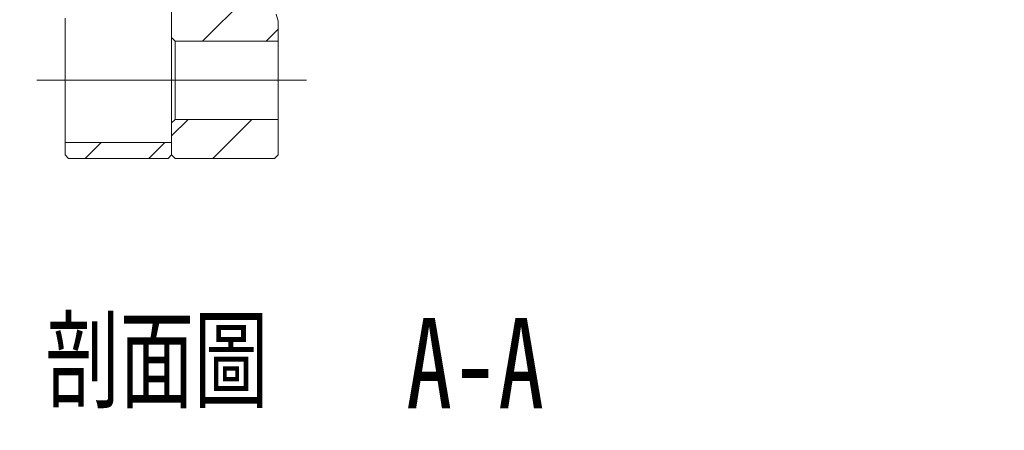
# Model space of a CAD drawing. Header units: millimetres. Extents: x 60 to 243, y 20 to 195.
# Tile 2 of 8: x 173 to 243, y 20 to 49. Entities that reach past the tile are written whole.
import ezdxf

# ---------------------------------------------------------------- set-up
doc = ezdxf.new("R2010")
doc.units = ezdxf.units.MM
doc.linetypes.add('CENTERX2', pattern=[20.32, 12.7, -2.54, 2.54, -2.54])
doc.layers.add('FORMAT', color=7, linetype='Continuous')
doc.styles.add('SLDTEXTSTYLE0', font='TXT', dxfattribs={"width": 0.75})
doc.styles.add('SLDTEXTSTYLE1', font='TXT', dxfattribs={"width": 0.75, "bigfont": 'bigfont'})

# ---------------------------------------------------------------- blocks, each defined once
blk = doc.blocks.new('SW_NOTE_0')
at = {"layer": 'FORMAT', "color": 0, "char_height": 6.35, "attachment_point": 2}
for s, insert, style in [('\\M+19655\\M+196CA\\M+19AA4', (12.502, 8.186), 'SLDTEXTSTYLE1'), ('A-A', (34.925, 8.186), 'SLDTEXTSTYLE0')]:
    blk.add_mtext(s, dxfattribs=dict(at, insert=insert, style=style))

msp = doc.modelspace()

# ---------------------------------------------------------------- hatches: boundary and pattern name
at = {"linetype": 'Continuous', "lineweight": 0}
h = msp.add_hatch(dxfattribs=at)
h.set_pattern_fill('ANSI31', style=0)
edge = h.paths.add_edge_path(flags=0)
edge.add_spline(control_points=[(193.904, 49.431), (194.038, 49.381), (194.171, 49.331), (194.304, 49.281)], knot_values=[0, 0, 0, 0, 0.000855, 0.000855, 0.000855, 0.000855], weights=[1, 1, 1, 1], degree=3, periodic=0)
edge.add_line((194.304, 49.281), (207.304, 49.282))
edge.add_spline(control_points=[(207.304, 49.282), (207.388, 49.365), (207.471, 49.449), (207.554, 49.532)], knot_values=[0.090001, 0.090001, 0.090001, 0.090001, 0.090708, 0.090708, 0.090708, 0.090708], weights=[1, 1, 1, 1], degree=3, periodic=0)
edge.add_line((207.554, 49.532), (207.554, 55.282))
edge.add_spline(control_points=[(207.554, 55.282), (207.471, 55.365), (207.387, 55.449), (207.304, 55.532)], knot_values=[0.061202, 0.061202, 0.061202, 0.061202, 0.061909, 0.061909, 0.061909, 0.061909], weights=[1, 1, 1, 1], degree=3, periodic=0)
edge.add_line((207.304, 55.532), (202.054, 55.532))
edge.add_line((202.054, 55.532), (202.054, 55.782))
edge.add_line((202.054, 55.782), (201.804, 55.782))
edge.add_spline(control_points=[(201.804, 55.782), (201.721, 55.698), (201.637, 55.615), (201.554, 55.532)], knot_values=[0.129895, 0.129895, 0.129895, 0.129895, 0.1306, 0.1306, 0.1306, 0.1306], weights=[1, 1, 1, 1], degree=3, periodic=0)
edge.add_line((201.554, 55.532), (201.554, 52.532))
edge.add_line((201.554, 52.532), (201.552, 52.532))
edge.add_spline(control_points=[(201.552, 52.532), (201.553, 52.518), (201.553, 52.505), (201.554, 52.492)], knot_values=[0.149733, 0.149733, 0.149733, 0.149733, 0.149812, 0.149812, 0.149812, 0.149812], weights=[1, 1, 1, 1], degree=3, periodic=0)
edge.add_spline(control_points=[(201.554, 52.492), (201.555, 52.481), (201.554, 52.469), (201.553, 52.458), (201.55, 52.436), (201.544, 52.414), (201.534, 52.394), (201.524, 52.374), (201.511, 52.355), (201.495, 52.339), (201.479, 52.323), (201.46, 52.31), (201.44, 52.301), (201.419, 52.291), (201.397, 52.285), (201.375, 52.283), (201.353, 52.28), (201.33, 52.282), (201.308, 52.287), (201.286, 52.292), (201.265, 52.301), (201.246, 52.313), (201.227, 52.325), (201.21, 52.341), (201.197, 52.358)], knot_values=[0.000973, 0.000973, 0.000973, 0.000973, 0.001041, 0.001041, 0.001041, 0.001176, 0.001176, 0.001176, 0.001312, 0.001312, 0.001312, 0.001447, 0.001447, 0.001447, 0.001582, 0.001582, 0.001582, 0.001717, 0.001717, 0.001717, 0.001853, 0.001853, 0.001853, 0.001988, 0.001988, 0.001988, 0.001988], weights=[1, 1, 1, 1, 1, 1, 1, 1, 1, 1, 1, 1, 1, 1, 1, 1, 1, 1, 1, 1, 1, 1, 1, 1, 1], degree=3, periodic=0)
edge.add_spline(control_points=[(201.197, 52.358), (201.152, 52.416), (201.106, 52.474), (201.061, 52.532)], knot_values=[0.086406, 0.086406, 0.086406, 0.086406, 0.086845, 0.086845, 0.086845, 0.086845], weights=[1, 1, 1, 1], degree=3, periodic=0)
edge.add_line((201.061, 52.532), (184.304, 52.531))
edge.add_spline(control_points=[(184.304, 52.531), (184.221, 52.447), (184.138, 52.364), (184.054, 52.281)], knot_values=[0.163568, 0.163568, 0.163568, 0.163568, 0.164269, 0.164269, 0.164269, 0.164269], weights=[1, 1, 1, 1], degree=3, periodic=0)
edge.add_line((184.054, 52.281), (184.054, 47.281))
edge.add_spline(control_points=[(184.054, 47.281), (184.138, 47.197), (184.221, 47.114), (184.304, 47.031)], knot_values=[0.014407, 0.014407, 0.014407, 0.014407, 0.015114, 0.015114, 0.015114, 0.015114], weights=[1, 1, 1, 1], degree=3, periodic=0)
edge.add_line((184.304, 47.031), (191.554, 47.031))
edge.add_line((191.554, 47.031), (191.554, 48.431))
edge.add_spline(control_points=[(191.554, 48.431), (191.509, 48.596), (191.464, 48.761), (191.419, 48.925)], knot_values=[0.054722, 0.054722, 0.054722, 0.054722, 0.055747, 0.055747, 0.055747, 0.055747], weights=[1, 1, 1, 1], degree=3, periodic=0)
edge.add_spline(control_points=[(191.419, 48.925), (191.407, 48.967), (191.403, 49.011), (191.405, 49.054), (191.408, 49.099), (191.418, 49.143), (191.435, 49.185), (191.452, 49.226), (191.477, 49.265), (191.507, 49.298), (191.537, 49.332), (191.573, 49.36), (191.612, 49.382), (191.651, 49.403), (191.695, 49.418), (191.739, 49.426), (191.76, 49.429), (191.782, 49.431), (191.804, 49.431)], knot_values=[0.001084, 0.001084, 0.001084, 0.001084, 0.001343, 0.001343, 0.001343, 0.001612, 0.001612, 0.001612, 0.00188, 0.00188, 0.00188, 0.002149, 0.002149, 0.002149, 0.002418, 0.002418, 0.002418, 0.002548, 0.002548, 0.002548, 0.002548], weights=[1, 1, 1, 1, 1, 1, 1, 1, 1, 1, 1, 1, 1, 1, 1, 1, 1, 1, 1], degree=3, periodic=0)
edge.add_line((191.804, 49.431), (193.904, 49.431))
h = msp.add_hatch(dxfattribs=at)
h.set_pattern_fill('ANSI31', style=0)
edge = h.paths.add_edge_path(flags=0)
edge.add_spline(control_points=[(184.305, 41.531), (184.221, 41.448), (184.138, 41.364), (184.055, 41.281)], knot_values=[0.030636, 0.030636, 0.030636, 0.030636, 0.031343, 0.031343, 0.031343, 0.031343], weights=[1, 1, 1, 1], degree=3, periodic=0)
edge.add_line((184.055, 41.281), (184.055, 39.031))
edge.add_spline(control_points=[(184.055, 39.031), (184.138, 38.947), (184.221, 38.864), (184.305, 38.781)], knot_values=[0, 0, 0, 0, 0.000707, 0.000707, 0.000707, 0.000707], weights=[1, 1, 1, 1], degree=3, periodic=0)
edge.add_line((184.305, 38.781), (191.305, 38.781))
edge.add_spline(control_points=[(191.305, 38.781), (191.388, 38.864), (191.471, 38.948), (191.555, 39.031)], knot_values=[0, 0, 0, 0, 0.000707, 0.000707, 0.000707, 0.000707], weights=[1, 1, 1, 1], degree=3, periodic=0)
edge.add_line((191.555, 39.031), (191.555, 41.531))
edge.add_line((191.555, 41.531), (184.305, 41.531))
h = msp.add_hatch(dxfattribs=at)
h.set_pattern_fill('ANSI31', style=0)
edge = h.paths.add_edge_path(flags=0)
edge.add_spline(control_points=[(183.805, 38.781), (183.888, 38.864), (183.971, 38.947), (184.055, 39.031)], knot_values=[0, 0, 0, 0, 0.000707, 0.000707, 0.000707, 0.000707], weights=[1, 1, 1, 1], degree=3, periodic=0)
edge.add_line((184.055, 39.031), (184.055, 39.906))
edge.add_line((184.055, 39.906), (176.555, 39.905))
edge.add_line((176.555, 39.905), (176.555, 39.03))
edge.add_spline(control_points=[(176.555, 39.03), (176.638, 38.947), (176.721, 38.864), (176.805, 38.78)], knot_values=[0, 0, 0, 0, 0.000707, 0.000707, 0.000707, 0.000707], weights=[1, 1, 1, 1], degree=3, periodic=0)
edge.add_line((176.805, 38.78), (183.805, 38.781))

# ---------------------------------------------------------------- linework, layer by layer
at = {"color": 7, "linetype": 'Continuous', "lineweight": 15}
for p, q in [((184.054, 52.281), (184.054, 47.281)), ((176.554, 48.655), (176.555, 39.905)), ((191.554, 48.431), (191.419, 48.925)), ((191.554, 47.031), (191.554, 48.431)), ((184.304, 47.031), (184.054, 47.281)), ((184.055, 41.281), (184.054, 47.281)), ((184.304, 47.031), (191.554, 47.031)), ((184.304, 47.031), (184.305, 41.531)), ((191.554, 47.031), (191.555, 41.531)), ((184.055, 41.281), (184.305, 41.531)), ((184.055, 41.281), (184.055, 39.031)), ((191.555, 41.531), (184.305, 41.531)), ((191.555, 39.031), (191.555, 41.531)), ((184.055, 39.906), (176.555, 39.905)), ((176.555, 39.905), (176.555, 39.03)), ((184.055, 39.031), (184.055, 39.906)), ((176.805, 38.78), (176.555, 39.03)), ((184.055, 39.031), (183.805, 38.781)), ((184.305, 38.781), (184.055, 39.031)), ((191.555, 39.031), (191.305, 38.781)), ((176.805, 38.78), (183.805, 38.781)), ((184.305, 38.781), (191.305, 38.781))]:
    msp.add_line(p, q, dxfattribs=at)
at = {"layer": 'FORMAT', "color": 7, "linetype": 'CENTERX2', "lineweight": 0}
for p, q in [((184.055, 44.281), (174.555, 44.28)), ((184.055, 44.281), (184.305, 44.281)), ((193.555, 44.281), (184.305, 44.281))]:
    msp.add_line(p, q, dxfattribs=at)

# ---------------------------------------------------------------- block references
at = {"layer": 'FORMAT'}
msp.add_blockref('SW_NOTE_0', (170.512, 19.36), dxfattribs=at)

doc.saveas('drawing.dxf')
